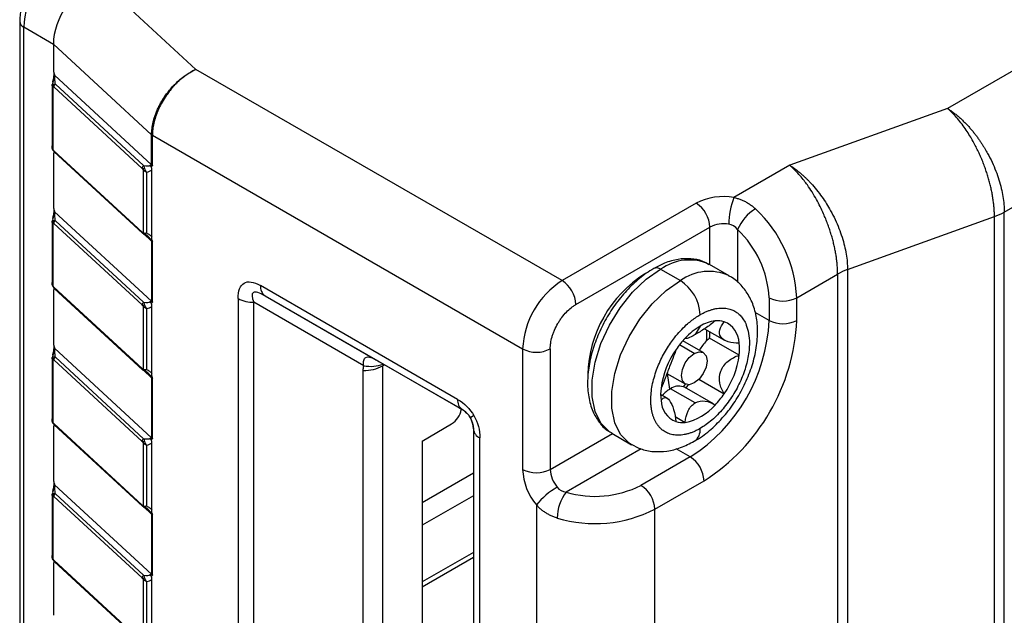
# Model space of a CAD drawing. Header units: millimetres. Extents: x 0 to 559, y 0 to 432.
# Tile 14 of 16: x 490 to 525, y 322 to 343. Entities that reach past the tile are written whole.
import ezdxf

# ---------------------------------------------------------------- set-up
doc = ezdxf.new("R2010")
doc.units = ezdxf.units.MM

msp = doc.modelspace()

# ---------------------------------------------------------------- linework, layer by layer
for p, q in [((532.816, 345.781), (523.3, 340.287)), ((496.349, 341.687), (492.816, 344.952)), ((490.031, 343.413), (490.031, 314.017)), ((490.178, 343.209), (491.24, 342.595)), ((490.178, 313.813), (490.178, 343.209)), ((491.24, 342.595), (494.762, 339.342)), ((491.24, 342.595), (491.24, 341.69)), ((525.341, 336.566), (534.938, 342.106)), ((491.284, 341.479), (494.762, 338.266)), ((509.482, 334.106), (496.349, 341.687)), ((491.19, 341.14), (491.19, 338.874)), ((491.221, 341.237), (491.24, 341.35)), ((494.476, 338.232), (491.313, 341.154)), ((491.221, 341.078), (491.221, 338.814)), ((491.256, 341.056), (494.419, 338.134)), ((523.3, 340.287), (517.645, 338.247)), ((494.762, 338.266), (494.762, 339.342)), ((494.79, 339.321), (508.068, 331.656)), ((494.79, 338.246), (494.79, 339.321)), ((491.256, 338.77), (494.419, 335.848)), ((491.273, 338.727), (494.436, 335.805)), ((491.24, 338.601), (491.24, 336.791)), ((494.454, 338.09), (494.454, 335.827)), ((494.579, 337.998), (494.579, 335.816)), ((494.774, 335.677), (494.774, 338.085)), ((517.645, 338.247), (515.642, 337.091)), ((514.29, 336.882), (509.482, 334.106)), ((491.284, 336.58), (494.762, 333.367)), ((525.341, 308.804), (525.341, 336.566)), ((491.19, 336.241), (491.19, 333.975)), ((491.221, 336.338), (491.24, 336.45)), ((491.221, 336.178), (491.221, 333.915)), ((494.419, 333.235), (491.256, 336.157)), ((494.476, 333.332), (491.313, 336.255)), ((519.718, 334.503), (524.986, 336.403)), ((524.986, 308.641), (524.986, 336.403)), ((509.977, 333.249), (514.785, 336.024)), ((514.785, 334.677), (514.785, 336.024)), ((515.775, 335.935), (515.775, 334.043)), ((494.762, 335.518), (494.466, 335.792)), ((494.762, 335.518), (494.762, 333.367)), ((494.79, 333.347), (494.79, 335.498)), ((513.017, 334.514), (513.724, 334.106)), ((515.474, 334.279), (514.767, 334.687)), ((519.718, 334.503), (519.718, 306.741)), ((517.896, 333.493), (519.364, 334.34)), ((519.364, 334.34), (519.364, 306.578)), ((491.24, 333.702), (491.24, 331.891)), ((491.256, 333.871), (494.419, 330.949)), ((491.273, 333.828), (494.436, 330.906)), ((505.734, 329.845), (498.663, 333.927)), ((497.863, 333.465), (497.863, 312.235)), ((502.371, 331.053), (498.429, 333.329)), ((498.429, 312.099), (498.429, 333.329)), ((498.829, 333.56), (505.9, 329.478)), ((498.829, 333.56), (502.771, 331.284)), ((516.906, 333.493), (516.906, 332.677)), ((517.896, 332.677), (517.896, 333.493)), ((494.454, 333.191), (494.454, 330.927)), ((494.579, 333.099), (494.579, 330.917)), ((494.774, 330.778), (494.774, 333.186)), ((516.906, 332.677), (516.406, 332.965)), ((514.432, 332.473), (514.255, 332.167)), ((514.594, 332.38), (515.307, 331.968)), ((514.544, 331.525), (513.811, 331.949)), ((513.892, 332.038), (513.908, 332.029)), ((515.833, 331.431), (514.772, 332.043)), ((491.284, 331.681), (494.762, 328.468)), ((508.068, 331.656), (508.068, 327.329)), ((509.057, 331.656), (509.057, 327.329)), ((514.219, 331.493), (513.688, 331.8)), ((491.19, 331.342), (491.19, 329.075)), ((491.221, 331.439), (491.24, 331.551)), ((491.221, 331.279), (491.221, 329.016)), ((494.419, 328.336), (491.256, 331.258)), ((494.476, 328.433), (491.313, 331.355)), ((502.911, 331.204), (505.739, 329.571)), ((494.762, 330.619), (494.466, 330.893)), ((502.35, 314.549), (502.35, 330.88)), ((503.118, 331.084), (503.057, 331.049)), ((503.057, 314.718), (503.057, 331.049)), ((494.762, 330.619), (494.762, 328.468)), ((494.79, 328.447), (494.79, 330.598)), ((513.243, 330.776), (513.894, 330.399)), ((513.255, 330.769), (513.334, 330.205)), ((514.391, 330.569), (515.296, 330.046)), ((514.255, 329.717), (513.371, 330.227)), ((514.908, 329.678), (513.871, 330.277)), ((513.245, 329.891), (513.017, 330.023)), ((505.9, 329.478), (505.9, 329.478)), ((506.32, 329.259), (506.193, 329.186)), ((513.54, 329.224), (513.894, 329.019)), ((491.24, 328.803), (491.24, 326.992)), ((491.256, 328.972), (494.419, 326.049)), ((491.273, 328.929), (494.436, 326.007)), ((504.461, 328.348), (505.522, 328.961)), ((506.3, 328.786), (506.3, 307.556)), ((506.534, 307.229), (506.534, 328.459)), ((509.057, 327.329), (511.285, 328.615)), ((511.267, 328.625), (511.975, 328.217)), ((494.454, 328.292), (494.454, 326.028)), ((494.579, 328.2), (494.579, 326.017)), ((494.774, 325.879), (494.774, 328.287)), ((504.461, 328.348), (504.461, 319.04)), ((512.316, 328.067), (509.63, 326.516)), ((514.078, 327.778), (513.571, 328.07)), ((514.078, 327.778), (512.31, 326.757)), ((504.461, 326.141), (506.3, 327.202)), ((491.221, 326.54), (491.24, 326.652)), ((491.284, 326.781), (494.762, 323.569)), ((512.805, 325.9), (514.573, 326.92)), ((491.19, 326.443), (491.19, 324.176)), ((491.221, 326.38), (491.221, 324.117)), ((494.419, 323.436), (491.256, 326.359)), ((494.476, 323.534), (491.313, 326.456)), ((506.3, 326.386), (504.461, 325.325)), ((494.762, 325.72), (494.466, 325.993)), ((508.563, 326.053), (508.563, 307.293)), ((494.762, 325.72), (494.762, 323.569)), ((494.79, 323.548), (494.79, 325.699)), ((512.805, 307.446), (512.805, 325.9)), ((506.3, 324.351), (504.461, 323.289)), ((504.461, 323.12), (506.3, 324.182)), ((491.24, 323.904), (491.24, 322.093)), ((491.256, 324.072), (494.419, 321.15)), ((491.273, 324.03), (494.436, 321.107)), ((494.454, 323.392), (494.454, 321.129)), ((494.579, 323.301), (494.579, 321.118)), ((494.774, 320.979), (494.774, 323.387))]:
    msp.add_line(p, q)
at = {"flags": 128}
for points in [[(511.267, 328.625), (511.178, 328.682), (510.874, 328.99), (510.664, 329.414), (510.556, 329.937), (510.556, 330.534), (510.664, 331.181), (510.874, 331.848), (511.178, 332.507), (511.563, 333.129), (512.011, 333.686), (512.503, 334.155), (513.017, 334.514)], [(511.977, 328.215), (511.885, 328.274), (511.581, 328.582), (511.371, 329.006), (511.263, 329.528), (511.263, 330.126), (511.371, 330.772), (511.581, 331.44), (511.885, 332.099), (512.27, 332.72), (512.718, 333.278), (513.21, 333.746), (513.724, 334.106)], [(514.219, 330.432), (514.043, 330.37), (513.894, 330.399), (513.795, 330.514), (513.76, 330.697), (513.795, 330.92), (513.894, 331.15), (514.043, 331.351), (514.219, 331.493)], [(514.219, 331.493), (514.395, 331.554), (514.544, 331.525), (514.644, 331.411), (514.679, 331.228), (514.644, 331.004), (514.544, 330.775), (514.395, 330.573), (514.219, 330.432)], [(513.913, 330.39), (513.877, 330.351), (513.826, 330.298)]]:
    msp.add_lwpolyline(points, dxfattribs=at)
for centre, radius, start, end in [((493.248, 343.069), 3.074, 122.6055, 177.3945), ((490.27, 343.43), 0.24, 184.0367, 247.2629), ((491.33, 341.105), 0.112, 150.5986, 194.1663), ((491.383, 341.048), 0.127, 123.551, 176.1714), ((494.868, 339.458), 0.158, 227.6818, 240.3777), ((491.238, 338.803), 0.0209, 146.7873, 200.9567), ((491.313, 338.768), 0.0567, 177.5842, 225.5613), ((494.868, 338.383), 0.158, 227.6818, 240.3777), ((494.546, 338.126), 0.127, 123.551, 176.1714), ((494.581, 338.013), 0.148, 122.1178, 148.7738), ((515.278, 334.973), 2.149, 80.2289, 117.3572), ((513.71, 335.976), 1.076, 2.6055, 57.3945), ((518.132, 336.124), 2.67, 158.7728, 179.8941), ((517.222, 335.33), 1.569, 120.7315, 157.3098), ((513.204, 333.254), 4.698, 2.92, 46.7949), ((524.246, 338.484), 2.208, 289.5989, 299.7299), ((491.33, 336.206), 0.112, 150.5986, 194.1663), ((491.383, 336.149), 0.127, 123.551, 176.1714), ((494.476, 335.845), 0.0567, 177.5842, 225.5613), ((494.473, 335.847), 0.0554, 228.6617, 273.0865), ((494.545, 335.848), 0.0925, 193.0853, 242.8151), ((515.279, 335.07), 1.075, 80.2289, 117.3572), ((513.309, 333.31), 3.602, 2.92, 46.7949), ((494.868, 335.635), 0.158, 227.6825, 240.3776), ((514.04, 333.105), 1.741, 65.3276, 125.9828), ((512.871, 334.31), 0.252, 54.3838, 114.2919), ((514.748, 332.696), 1.742, 65.4414, 125.9725), ((520.459, 332.423), 2.208, 109.5989, 119.7299), ((511.138, 331.517), 3.074, 122.6055, 177.3945), ((508.902, 333.2), 1.076, 2.6055, 57.3945), ((514.808, 330.626), 4.407, 122.316, 178.5745), ((512.896, 332.811), 1.537, 2.6055, 57.3945), ((491.238, 333.904), 0.0209, 146.7873, 200.9567), ((491.313, 333.869), 0.0567, 177.5842, 225.5613), ((499.064, 333.887), 0.402, 174.3796, 234.302), ((494.546, 333.226), 0.127, 123.551, 176.1714), ((494.868, 333.484), 0.158, 227.6818, 240.3777), ((498.406, 334.484), 1.154, 241.9598, 271.1441), ((517.401, 334.449), 1.076, 242.6097, 297.3903), ((494.581, 333.114), 0.148, 122.1178, 148.7738), ((510.766, 332.956), 6.147, 302.6055, 357.3945), ((515.143, 331.299), 1.373, 97.2956, 121.2186), ((510.681, 333.005), 7.223, 302.6055, 357.3945), ((515.062, 331.856), 0.81, 73.2036, 96.5773), ((514.986, 331.843), 0.847, 1.6195, 68.5818), ((517.401, 333.632), 1.076, 242.6097, 297.3903), ((515.673, 330.382), 2.432, 120.687, 136.9966), ((512.828, 332.203), 1.85, 351.9311, 4.031), ((512.731, 332.271), 2.054, 353.6388, 359.9548), ((516.235, 329.824), 3.223, 136.5636, 145.8472), ((515.829, 330.785), 1.645, 135.2394, 150.038), ((515.595, 331.009), 1.322, 128.4818, 134.9865), ((508.563, 332.612), 1.076, 242.6097, 297.3903), ((516.145, 329.837), 3.142, 145.1202, 172.4684), ((513.964, 331.649), 1.882, 353.3495, 6.6505), ((491.33, 331.307), 0.112, 150.5986, 194.1663), ((491.383, 331.249), 0.127, 123.551, 176.1714), ((512.718, 331.843), 3.142, 325.1202, 352.4684), ((494.476, 330.946), 0.0567, 177.5842, 225.5613), ((494.473, 330.947), 0.0554, 228.6617, 273.0865), ((494.545, 330.948), 0.0925, 193.0853, 242.8151), ((502.379, 332.322), 1.443, 268.8559, 298.0402), ((502.62, 332.309), 1.281, 258.7977, 290.6283), ((494.868, 330.735), 0.158, 227.6825, 240.3776), ((514.899, 330.031), 1.882, 173.3495, 186.6505), ((514.011, 329.156), 1.248, 120.8564, 138.2681), ((513.673, 329.786), 0.534, 73.3669, 124.415), ((513.703, 329.986), 0.336, 60.0143, 68.5482), ((511.69, 332.36), 3.06, 316.4597, 319.4147), ((506.135, 329.805), 0.402, 174.3796, 234.302), ((513.877, 329.837), 0.847, 181.6195, 248.5818), ((512.628, 331.856), 3.223, 316.5636, 325.8472), ((505.104, 329.613), 0.774, 302.642, 350.0461), ((513.56, 330.84), 1.851, 280.4127, 319.582), ((491.238, 329.004), 0.0209, 146.7873, 200.9567), ((491.313, 328.969), 0.0567, 177.5842, 225.5613), ((506.7, 328.826), 0.402, 185.6948, 245.6253), ((513.801, 329.824), 0.81, 253.2036, 276.5773), ((513.956, 328.738), 0.479, 304.0378, 7.2577), ((494.546, 328.327), 0.127, 123.551, 176.1714), ((494.868, 328.584), 0.158, 227.6818, 240.3777), ((494.581, 328.215), 0.148, 122.1178, 148.7738), ((513.498, 326.872), 1.076, 2.6055, 57.3945), ((510.214, 327.428), 2.149, 182.6393, 219.7721), ((508.563, 328.284), 1.076, 242.6097, 297.3903), ((510.131, 327.378), 1.074, 182.6393, 219.7721), ((510.644, 324.381), 2.67, 120.1044, 141.2295), ((510.67, 329.965), 3.602, 253.2073, 297.0762), ((511.731, 325.851), 1.076, 2.6055, 57.3945), ((491.33, 326.407), 0.112, 150.5986, 194.1663), ((491.383, 326.35), 0.127, 123.551, 176.1714), ((510.877, 325.565), 1.569, 142.6912, 179.2678), ((494.476, 326.047), 0.0567, 177.5842, 225.5613), ((494.473, 326.048), 0.0554, 228.6617, 273.0865), ((494.545, 326.049), 0.0925, 193.0853, 242.8151), ((494.868, 325.836), 0.158, 227.6825, 240.3776), ((510.666, 330.084), 4.699, 253.2073, 297.0762), ((491.238, 324.105), 0.0209, 146.7873, 200.9567), ((491.313, 324.07), 0.0567, 177.5842, 225.5613), ((494.546, 323.428), 0.127, 123.551, 176.1714), ((494.581, 323.316), 0.148, 122.1178, 148.7738), ((494.868, 323.685), 0.158, 227.6818, 240.3777)]:
    msp.add_arc(centre, radius, start, end)
msp.add_ellipse((492.816, 343.319), major_axis=(1.19, 1.616), ratio=0.638479, start_param=0.856453, end_param=2.427249)
for points, knots in [([(491.342, 345.683), (491.27, 345.638), (491.07, 345.511), (490.766, 345.225), (490.459, 344.819), (490.223, 344.362), (490.063, 343.881), (490.042, 343.569), (490.031, 343.413)], [0, 0, 0, 0, 0.099604, 0.279166, 0.45816, 0.637115, 0.817648, 1, 1, 1, 1]), ([(491.24, 341.69), (491.241, 341.674), (491.242, 341.641), (491.251, 341.587), (491.264, 341.533), (491.278, 341.497), (491.284, 341.479)], [0, 0, 0, 0, 0.251599, 0.503359, 0.753863, 1, 1, 1, 1]), ([(491.24, 341.69), (491.24, 341.662), (491.244, 341.632), (491.254, 341.57), (491.261, 341.539), (491.262, 341.481), (491.255, 341.457), (491.244, 341.406), (491.24, 341.379), (491.24, 341.35)], [0, 0, 0, 0, 0.25, 0.25, 0.5, 0.5, 0.75, 0.75, 1, 1, 1, 1]), ([(491.255, 341.475), (491.254, 341.459), (491.252, 341.426), (491.247, 341.39), (491.245, 341.371)], [0, 0, 0, 0, 0.487419, 1, 1, 1, 1]), ([(491.313, 341.154), (491.304, 341.215), (491.297, 341.28), (491.287, 341.396), (491.284, 341.446), (491.284, 341.479)], [0, 0, 0, 0, 0.5, 0.5, 1, 1, 1, 1]), ([(494.762, 339.342), (494.763, 339.379), (494.764, 339.454), (494.775, 339.571), (494.794, 339.691), (494.821, 339.814), (494.855, 339.939), (494.897, 340.066), (494.947, 340.195), (495.006, 340.324), (495.071, 340.452), (495.145, 340.58), (495.228, 340.71), (495.325, 340.845), (495.44, 340.988), (495.577, 341.139), (495.737, 341.291), (495.921, 341.439), (496.128, 341.579), (496.274, 341.65), (496.349, 341.687)], [0, 0, 0, 0, 0.0430849, 0.086624, 0.1306195, 0.1750736, 0.2199882, 0.2653655, 0.3112074, 0.3575158, 0.4042925, 0.4515392, 0.4992578, 0.5511532, 0.6095953, 0.6745845, 0.7461206, 0.8242027, 0.9088297, 1, 1, 1, 1]), ([(496.349, 341.687), (496.311, 341.669), (496.237, 341.632), (496.129, 341.568), (496.025, 341.5), (495.926, 341.428), (495.834, 341.353), (495.746, 341.277), (495.665, 341.2), (495.589, 341.123), (495.519, 341.046), (495.454, 340.971), (495.395, 340.898), (495.341, 340.826), (495.292, 340.758), (495.21, 340.637), (495.104, 340.459), (494.988, 340.221), (494.899, 339.984), (494.836, 339.753), (494.797, 339.53), (494.792, 339.391), (494.79, 339.321)], [0, 0, 0, 0, 0.04643, 0.091222, 0.134377, 0.175893, 0.215771, 0.254011, 0.290613, 0.325578, 0.358905, 0.390594, 0.420645, 0.449059, 0.475836, 0.500976, 0.588049, 0.673545, 0.757477, 0.839855, 0.920691, 1, 1, 1, 1]), ([(491.245, 341.371), (491.244, 341.364), (491.239, 341.328), (491.221, 341.228), (491.201, 341.15), (491.186, 341.095)], [0, 0, 0, 0, 0.06945, 0.348568, 1, 1, 1, 1]), ([(491.221, 341.078), (491.215, 341.081), (491.201, 341.089), (491.187, 341.105), (491.192, 341.117), (491.195, 341.124)], [0, 0, 0, 0, 0.229818, 0.563268, 1, 1, 1, 1]), ([(491.232, 341.16), (491.239, 341.161), (491.253, 341.164), (491.281, 341.162), (491.302, 341.157), (491.313, 341.154)], [0, 0, 0, 0, 0.297402, 0.631203, 1, 1, 1, 1]), ([(524.986, 336.403), (524.986, 336.451), (524.985, 336.546), (524.976, 336.694), (524.962, 336.848), (524.942, 337.006), (524.916, 337.169), (524.884, 337.335), (524.846, 337.505), (524.802, 337.678), (524.752, 337.852), (524.696, 338.028), (524.634, 338.204), (524.566, 338.381), (524.494, 338.555), (524.414, 338.732), (524.324, 338.915), (524.221, 339.109), (524.103, 339.31), (523.971, 339.517), (523.824, 339.724), (523.661, 339.926), (523.485, 340.121), (523.363, 340.23), (523.3, 340.287)], [0, 0, 0, 0, 0.036506, 0.073337, 0.110492, 0.147972, 0.185777, 0.223907, 0.262362, 0.301143, 0.34025, 0.379682, 0.41944, 0.459524, 0.499934, 0.539723, 0.583456, 0.631133, 0.682754, 0.738319, 0.797826, 0.861276, 0.928667, 1, 1, 1, 1]), ([(523.3, 340.287), (523.341, 340.261), (523.421, 340.209), (523.54, 340.122), (523.654, 340.03), (523.764, 339.935), (523.869, 339.837), (523.969, 339.736), (524.064, 339.634), (524.154, 339.532), (524.239, 339.429), (524.318, 339.327), (524.393, 339.226), (524.463, 339.127), (524.527, 339.031), (524.588, 338.936), (524.643, 338.845), (524.695, 338.757), (524.785, 338.597), (524.905, 338.359), (525.041, 338.042), (525.151, 337.727), (525.237, 337.419), (525.297, 337.12), (525.334, 336.834), (525.338, 336.655), (525.341, 336.566)], [0, 0, 0, 0, 0.0382697, 0.0754338, 0.1114924, 0.1464455, 0.1802929, 0.2130348, 0.244671, 0.2752016, 0.3046266, 0.3329458, 0.3601595, 0.3862674, 0.4112696, 0.4351662, 0.4579571, 0.4796423, 0.5002218, 0.5749802, 0.6486165, 0.7211316, 0.7925265, 0.8628022, 0.9319596, 1, 1, 1, 1]), ([(491.219, 338.795), (491.226, 338.783), (491.242, 338.758), (491.262, 338.738), (491.272, 338.728)], [0, 0, 0, 0, 0.46366, 1, 1, 1, 1]), ([(491.221, 338.814), (491.226, 338.806), (491.237, 338.788), (491.249, 338.777), (491.256, 338.77)], [0, 0, 0, 0, 0.467906, 1, 1, 1, 1]), ([(491.313, 338.714), (491.296, 338.724), (491.266, 338.743), (491.243, 338.773), (491.232, 338.787)], [0, 0, 0, 0, 0.5404163, 1, 1, 1, 1]), ([(491.26, 338.741), (491.26, 338.734), (491.257, 338.707), (491.243, 338.666), (491.241, 338.623), (491.24, 338.601)], [0, 0, 0, 0, 0.141786, 0.569421, 1, 1, 1, 1]), ([(491.284, 338.731), (491.28, 338.728), (491.271, 338.721), (491.26, 338.704), (491.25, 338.68), (491.242, 338.647), (491.241, 338.617), (491.24, 338.601)], [0, 0, 0, 0, 0.164036, 0.329516, 0.499497, 0.746728, 1, 1, 1, 1]), ([(494.476, 338.232), (494.48, 338.217), (494.488, 338.189), (494.498, 338.155), (494.502, 338.139)], [0, 0, 0, 0, 0.5402597, 1, 1, 1, 1]), ([(494.713, 338.253), (494.717, 338.242), (494.726, 338.219), (494.741, 338.197), (494.747, 338.186)], [0, 0, 0, 0, 0.508406, 1, 1, 1, 1]), ([(494.774, 338.085), (494.774, 338.099), (494.773, 338.115), (494.769, 338.131), (494.767, 338.141), (494.765, 338.151), (494.761, 338.161), (494.758, 338.169), (494.754, 338.176), (494.75, 338.182), (494.749, 338.184), (494.748, 338.185), (494.748, 338.186)], [0, 0, 0, 0, 0.00005302, 0.00005302, 0.00005302, 0.000086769, 0.000086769, 0.000086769, 0.0001103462, 0.0001103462, 0.0001103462, 0.0001148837, 0.0001148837, 0.0001148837, 0.0001148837]), ([(519.364, 334.34), (519.363, 334.388), (519.362, 334.483), (519.353, 334.631), (519.339, 334.785), (519.319, 334.944), (519.292, 335.107), (519.26, 335.274), (519.221, 335.444), (519.176, 335.617), (519.125, 335.792), (519.068, 335.969), (519.005, 336.146), (518.935, 336.324), (518.81, 336.621), (518.6, 337.045), (518.355, 337.435), (518.155, 337.707), (518.011, 337.884), (517.838, 338.074), (517.712, 338.187), (517.645, 338.247)], [0, 0, 0, 0, 0.03621, 0.072746, 0.109613, 0.146816, 0.184358, 0.222244, 0.260478, 0.299064, 0.338006, 0.377308, 0.416974, 0.457006, 0.497409, 0.620755, 0.758036, 0.803504, 0.858988, 0.924488, 1, 1, 1, 1]), ([(517.645, 338.247), (517.687, 338.22), (517.768, 338.168), (517.885, 338.081), (517.994, 337.995), (518.094, 337.909), (518.185, 337.826), (518.267, 337.746), (518.341, 337.671), (518.525, 337.474), (518.797, 337.135), (519.079, 336.685), (519.275, 336.301), (519.413, 335.983), (519.525, 335.666), (519.612, 335.356), (519.673, 335.057), (519.711, 334.771), (519.716, 334.592), (519.718, 334.503)], [0, 0, 0, 0, 0.039023, 0.075543, 0.109557, 0.141068, 0.170074, 0.196575, 0.220572, 0.242064, 0.379344, 0.502722, 0.577436, 0.650884, 0.72309, 0.794079, 0.863875, 0.932506, 1, 1, 1, 1]), ([(515.642, 337.091), (515.683, 337.081), (515.765, 337.061), (515.884, 337.02), (515.999, 336.97), (516.111, 336.912), (516.219, 336.844), (516.323, 336.767), (516.388, 336.708), (516.421, 336.679)], [0, 0, 0, 0, 0.138892, 0.278224, 0.41854, 0.560371, 0.704233, 0.85062, 1, 1, 1, 1]), ([(491.24, 336.791), (491.241, 336.774), (491.242, 336.742), (491.251, 336.688), (491.264, 336.633), (491.278, 336.598), (491.284, 336.58)], [0, 0, 0, 0, 0.251599, 0.503359, 0.753863, 1, 1, 1, 1]), ([(491.24, 336.791), (491.24, 336.762), (491.244, 336.732), (491.254, 336.671), (491.261, 336.64), (491.262, 336.582), (491.255, 336.557), (491.244, 336.506), (491.24, 336.48), (491.24, 336.45)], [0, 0, 0, 0, 0.25, 0.25, 0.5, 0.5, 0.75, 0.75, 1, 1, 1, 1]), ([(491.255, 336.576), (491.254, 336.56), (491.252, 336.526), (491.247, 336.49), (491.245, 336.472)], [0, 0, 0, 0, 0.487419, 1, 1, 1, 1]), ([(491.313, 336.255), (491.304, 336.316), (491.297, 336.381), (491.287, 336.496), (491.284, 336.546), (491.284, 336.58)], [0, 0, 0, 0, 0.5, 0.5, 1, 1, 1, 1]), ([(491.245, 336.472), (491.244, 336.465), (491.239, 336.429), (491.221, 336.328), (491.201, 336.25), (491.186, 336.196)], [0, 0, 0, 0, 0.06945, 0.348568, 1, 1, 1, 1]), ([(491.221, 336.178), (491.215, 336.182), (491.201, 336.19), (491.187, 336.206), (491.192, 336.218), (491.195, 336.225)], [0, 0, 0, 0, 0.229818, 0.563268, 1, 1, 1, 1]), ([(491.256, 336.157), (491.249, 336.163), (491.237, 336.174), (491.226, 336.177), (491.221, 336.178)], [0, 0, 0, 0, 0.532094, 1, 1, 1, 1]), ([(491.232, 336.261), (491.239, 336.262), (491.253, 336.265), (491.281, 336.263), (491.302, 336.258), (491.313, 336.255)], [0, 0, 0, 0, 0.297402, 0.631203, 1, 1, 1, 1]), ([(494.454, 335.827), (494.459, 335.825), (494.467, 335.821), (494.486, 335.815), (494.521, 335.81), (494.556, 335.814), (494.579, 335.816)], [0, 0, 0, 0, 0.139635, 0.286829, 0.545617, 1, 1, 1, 1]), ([(494.579, 335.816), (494.599, 335.806), (494.637, 335.787), (494.689, 335.753), (494.735, 335.717), (494.761, 335.69), (494.774, 335.677)], [0, 0, 0, 0, 0.267166, 0.520624, 0.763662, 1, 1, 1, 1]), ([(494.502, 335.765), (494.499, 335.766), (494.493, 335.766), (494.484, 335.774), (494.479, 335.785), (494.476, 335.791)], [0, 0, 0, 0, 0.2973108, 0.6311081, 1, 1, 1, 1]), ([(494.713, 335.602), (494.717, 335.602), (494.726, 335.601), (494.74, 335.605), (494.747, 335.607)], [0, 0, 0, 0, 0.487065, 1, 1, 1, 1]), ([(494.748, 335.606), (494.752, 335.608), (494.756, 335.61), (494.759, 335.614), (494.763, 335.62), (494.767, 335.627), (494.769, 335.635), (494.773, 335.647), (494.774, 335.662), (494.774, 335.677)], [0, 0, 0, 0, 0.0000236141, 0.0000236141, 0.0000236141, 0.000059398, 0.000059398, 0.000059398, 0.000115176, 0.000115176, 0.000115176, 0.000115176]), ([(514.75, 334.678), (514.679, 334.721), (514.481, 334.841), (514.098, 334.906), (513.635, 334.884), (513.186, 334.759), (512.898, 334.607), (512.767, 334.539)], [0, 0, 0, 0, 0.127283, 0.349615, 0.573722, 0.80704, 1, 1, 1, 1]), ([(512.767, 334.539), (512.678, 334.484), (512.421, 334.326), (512.014, 333.986), (511.571, 333.506), (511.18, 332.958), (510.855, 332.364), (510.607, 331.744), (510.446, 331.119), (510.38, 330.507), (510.417, 329.93), (510.559, 329.427), (510.796, 329.024), (511.039, 328.755), (511.225, 328.664), (511.284, 328.634)], [0, 0, 0, 0, 0.045927, 0.131333, 0.216473, 0.301339, 0.386113, 0.471056, 0.556406, 0.642483, 0.729496, 0.816932, 0.892698, 0.965814, 1, 1, 1, 1]), ([(497.863, 333.465), (497.863, 333.745), (497.938, 333.937), (498.217, 334.098), (498.421, 334.067), (498.663, 333.927)], [0, 0, 0, 0, 0.5, 0.5, 1, 1, 1, 1]), ([(514.224, 328.341), (514.322, 328.401), (514.594, 328.569), (515.01, 328.925), (515.451, 329.42), (515.83, 329.98), (516.136, 330.585), (516.359, 331.217), (516.486, 331.859), (516.505, 332.47), (516.416, 333.024), (516.234, 333.503), (515.958, 333.898), (515.694, 334.161), (515.51, 334.247), (515.465, 334.268)], [0, 0, 0, 0, 0.049849, 0.138092, 0.226092, 0.313797, 0.401549, 0.48992, 0.579565, 0.671198, 0.753574, 0.831386, 0.905326, 0.977246, 1, 1, 1, 1]), ([(491.219, 333.896), (491.226, 333.884), (491.242, 333.858), (491.262, 333.839), (491.272, 333.829)], [0, 0, 0, 0, 0.46366, 1, 1, 1, 1]), ([(491.221, 333.915), (491.226, 333.907), (491.237, 333.889), (491.249, 333.877), (491.256, 333.871)], [0, 0, 0, 0, 0.467906, 1, 1, 1, 1]), ([(491.313, 333.814), (491.296, 333.825), (491.266, 333.844), (491.243, 333.874), (491.232, 333.888)], [0, 0, 0, 0, 0.5404163, 1, 1, 1, 1]), ([(491.26, 333.842), (491.26, 333.835), (491.257, 333.807), (491.243, 333.766), (491.241, 333.724), (491.24, 333.702)], [0, 0, 0, 0, 0.141786, 0.569421, 1, 1, 1, 1]), ([(491.284, 333.832), (491.28, 333.828), (491.271, 333.821), (491.26, 333.805), (491.25, 333.781), (491.242, 333.748), (491.241, 333.717), (491.24, 333.702)], [0, 0, 0, 0, 0.164036, 0.329516, 0.499497, 0.746728, 1, 1, 1, 1]), ([(498.829, 333.56), (498.627, 333.677), (498.482, 333.718), (498.342, 333.637), (498.348, 333.516), (498.429, 333.329)], [0, 0, 0, 0, 0.5, 0.5, 1, 1, 1, 1]), ([(494.476, 333.332), (494.48, 333.318), (494.488, 333.29), (494.498, 333.255), (494.502, 333.239)], [0, 0, 0, 0, 0.54026, 1, 1, 1, 1]), ([(494.713, 333.354), (494.717, 333.342), (494.726, 333.319), (494.741, 333.298), (494.747, 333.287)], [0, 0, 0, 0, 0.508406, 1, 1, 1, 1]), ([(494.454, 333.191), (494.449, 333.199), (494.438, 333.217), (494.426, 333.229), (494.419, 333.235)], [0, 0, 0, 0, 0.467906, 1, 1, 1, 1]), ([(494.774, 333.186), (494.774, 333.2), (494.773, 333.216), (494.769, 333.231), (494.767, 333.241), (494.765, 333.252), (494.761, 333.262), (494.758, 333.269), (494.754, 333.277), (494.75, 333.283), (494.749, 333.284), (494.748, 333.286), (494.748, 333.287)], [0, 0, 0, 0, 0.00005302, 0.00005302, 0.00005302, 0.000086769, 0.000086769, 0.000086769, 0.0001103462, 0.0001103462, 0.0001103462, 0.0001148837, 0.0001148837, 0.0001148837, 0.0001148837]), ([(509.057, 331.656), (509.058, 331.679), (509.059, 331.724), (509.064, 331.794), (509.079, 331.912), (509.11, 332.051), (509.16, 332.206), (509.223, 332.367), (509.303, 332.526), (509.396, 332.677), (509.496, 332.82), (509.632, 332.979), (509.776, 333.111), (509.879, 333.188), (509.937, 333.225), (509.966, 333.242), (509.977, 333.249)], [0, 0, 0, 0, 0.040048, 0.080098, 0.12015, 0.240011, 0.305495, 0.370225, 0.500005, 0.565489, 0.63022, 0.76, 0.879993, 0.939736, 0.977798, 1, 1, 1, 1]), ([(514.432, 332.881), (514.469, 332.902), (514.545, 332.944), (514.659, 332.997), (514.771, 333.041), (514.882, 333.075), (514.991, 333.101), (515.098, 333.117), (515.202, 333.123), (515.302, 333.121), (515.4, 333.108), (515.515, 333.082), (515.643, 333.032), (515.777, 332.948), (515.895, 332.839), (516.001, 332.695), (516.147, 332.408), (516.212, 332.028), (516.191, 331.609), (516.152, 331.343), (516.089, 331.071), (516.001, 330.795), (515.89, 330.519), (515.758, 330.249), (515.607, 329.986), (515.438, 329.737), (515.255, 329.503), (515.06, 329.289), (514.856, 329.098), (514.645, 328.93), (514.503, 328.842), (514.432, 328.798)], [0, 0, 0, 0, 0.0205, 0.041, 0.061501, 0.082001, 0.102501, 0.123001, 0.143501, 0.164002, 0.184502, 0.205002, 0.239807, 0.274616, 0.309464, 0.344306, 0.386315, 0.499777, 0.538254, 0.576732, 0.615211, 0.65369, 0.692169, 0.730649, 0.769129, 0.807608, 0.846088, 0.884567, 0.923045, 0.961523, 1, 1, 1, 1]), ([(514.432, 328.798), (514.393, 328.777), (514.316, 328.734), (514.201, 328.681), (514.086, 328.637), (513.974, 328.602), (513.863, 328.577), (513.755, 328.562), (513.649, 328.556), (513.547, 328.56), (513.449, 328.574), (513.355, 328.597), (513.265, 328.631), (513.181, 328.673), (513.101, 328.725), (513.028, 328.786), (512.961, 328.856), (512.899, 328.934), (512.845, 329.02), (512.797, 329.115), (512.756, 329.216), (512.723, 329.325), (512.696, 329.44), (512.678, 329.561), (512.666, 329.687), (512.659, 329.938), (512.699, 330.34), (512.851, 330.881), (513.042, 331.315), (513.22, 331.634), (513.364, 331.855), (513.593, 332.166), (513.841, 332.435), (514.099, 332.655), (514.264, 332.779), (514.376, 332.847), (514.432, 332.881)], [0, 0, 0, 0, 0.020849, 0.041697, 0.062546, 0.083394, 0.104243, 0.125091, 0.14594, 0.166788, 0.187637, 0.208485, 0.229334, 0.250182, 0.271031, 0.29188, 0.312728, 0.333577, 0.354425, 0.375274, 0.396122, 0.416971, 0.437819, 0.458668, 0.479516, 0.500365, 0.57822, 0.656075, 0.725581, 0.760426, 0.795265, 0.8267, 0.909616, 0.939744, 0.969872, 1, 1, 1, 1]), ([(514.969, 332.661), (514.86, 332.566), (514.738, 332.475), (514.489, 332.306), (514.363, 332.229), (514.255, 332.167)], [0, 0, 0, 0, 0.5, 0.5, 1, 1, 1, 1]), ([(515.833, 331.867), (515.692, 331.859), (515.556, 331.874), (515.323, 331.948), (515.227, 332.008), (515.12, 332.159), (515.11, 332.25), (515.16, 332.436), (515.217, 332.534), (515.296, 332.631)], [0, 0, 0, 0, 0.25, 0.25, 0.5, 0.5, 0.75, 0.75, 1, 1, 1, 1]), ([(514.255, 332.167), (514.147, 332.104), (514.064, 332.061), (513.946, 332.018), (513.911, 332.018), (513.894, 332.04)], [0, 0, 0, 0, 0.5, 0.5, 1, 1, 1, 1]), ([(491.245, 331.573), (491.244, 331.566), (491.239, 331.529), (491.221, 331.429), (491.201, 331.351), (491.186, 331.297)], [0, 0, 0, 0, 0.06945, 0.348568, 1, 1, 1, 1]), ([(491.24, 331.891), (491.24, 331.863), (491.244, 331.833), (491.254, 331.772), (491.261, 331.74), (491.262, 331.683), (491.255, 331.658), (491.244, 331.607), (491.24, 331.58), (491.24, 331.551)], [0, 0, 0, 0, 0.25, 0.25, 0.5, 0.5, 0.75, 0.75, 1, 1, 1, 1]), ([(491.24, 331.891), (491.241, 331.875), (491.242, 331.843), (491.251, 331.789), (491.264, 331.734), (491.278, 331.698), (491.284, 331.681)], [0, 0, 0, 0, 0.251599, 0.503359, 0.753863, 1, 1, 1, 1]), ([(491.255, 331.677), (491.254, 331.66), (491.252, 331.627), (491.247, 331.591), (491.245, 331.573)], [0, 0, 0, 0, 0.4874192, 1, 1, 1, 1]), ([(491.313, 331.355), (491.304, 331.417), (491.297, 331.482), (491.287, 331.597), (491.284, 331.647), (491.284, 331.681)], [0, 0, 0, 0, 0.5, 0.5, 1, 1, 1, 1]), ([(513.567, 331.634), (513.554, 331.573), (513.524, 331.492), (513.442, 331.288), (513.39, 331.163), (513.284, 330.889), (513.23, 330.741), (513.129, 330.473), (513.079, 330.351), (513.03, 330.249)], [0, 0, 0, 0, 0.25, 0.25, 0.5, 0.5, 0.75, 0.75, 1, 1, 1, 1]), ([(491.221, 331.279), (491.215, 331.282), (491.201, 331.291), (491.187, 331.307), (491.192, 331.319), (491.195, 331.326)], [0, 0, 0, 0, 0.2298182, 0.5632681, 1, 1, 1, 1]), ([(491.256, 331.258), (491.249, 331.264), (491.237, 331.274), (491.226, 331.278), (491.221, 331.279)], [0, 0, 0, 0, 0.532094, 1, 1, 1, 1]), ([(491.232, 331.362), (491.239, 331.363), (491.253, 331.366), (491.281, 331.364), (491.302, 331.358), (491.313, 331.355)], [0, 0, 0, 0, 0.297402, 0.631203, 1, 1, 1, 1]), ([(502.371, 331.053), (502.356, 331.129), (502.356, 331.192), (502.381, 331.293), (502.406, 331.33), (502.513, 331.392), (502.628, 331.367), (502.771, 331.284)], [0, 0, 0, 0, 0.25, 0.25, 0.5, 0.5, 1, 1, 1, 1]), ([(502.771, 331.284), (502.793, 331.271), (502.837, 331.246), (502.886, 331.218), (502.911, 331.204)], [0, 0, 0, 0, 0.501247, 1, 1, 1, 1]), ([(515.296, 330.046), (515.217, 330.16), (515.16, 330.29), (515.11, 330.571), (515.12, 330.721), (515.225, 330.995), (515.322, 331.119), (515.555, 331.31), (515.691, 331.382), (515.833, 331.431)], [0, 0, 0, 0, 0.25, 0.25, 0.5, 0.5, 0.75, 0.75, 1, 1, 1, 1]), ([(494.454, 330.927), (494.459, 330.926), (494.467, 330.922), (494.486, 330.916), (494.521, 330.911), (494.556, 330.915), (494.579, 330.917)], [0, 0, 0, 0, 0.139635, 0.286829, 0.545617, 1, 1, 1, 1]), ([(494.502, 330.866), (494.499, 330.866), (494.493, 330.867), (494.484, 330.875), (494.479, 330.886), (494.476, 330.892)], [0, 0, 0, 0, 0.297311, 0.631108, 1, 1, 1, 1]), ([(494.579, 330.917), (494.599, 330.907), (494.637, 330.888), (494.689, 330.854), (494.735, 330.818), (494.761, 330.791), (494.774, 330.778)], [0, 0, 0, 0, 0.267166, 0.520624, 0.763662, 1, 1, 1, 1]), ([(502.35, 330.88), (502.351, 330.909), (502.353, 330.967), (502.365, 331.024), (502.371, 331.053)], [0, 0, 0, 0, 0.498753, 1, 1, 1, 1]), ([(494.713, 330.703), (494.717, 330.703), (494.726, 330.702), (494.74, 330.706), (494.747, 330.707)], [0, 0, 0, 0, 0.4870647, 1, 1, 1, 1]), ([(494.748, 330.707), (494.752, 330.708), (494.756, 330.711), (494.759, 330.715), (494.763, 330.72), (494.767, 330.728), (494.769, 330.736), (494.773, 330.748), (494.774, 330.763), (494.774, 330.778)], [0, 0, 0, 0, 0.0000236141, 0.0000236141, 0.0000236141, 0.000059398, 0.000059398, 0.000059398, 0.000115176, 0.000115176, 0.000115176, 0.000115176]), ([(513.03, 329.813), (513.079, 329.874), (513.128, 329.909), (513.229, 329.911), (513.282, 329.875), (513.389, 329.725), (513.442, 329.609), (513.524, 329.347), (513.554, 329.199), (513.567, 329.048)], [0, 0, 0, 0, 0.25, 0.25, 0.5, 0.5, 0.75, 0.75, 1, 1, 1, 1]), ([(514.255, 329.717), (514.363, 329.779), (514.489, 329.798), (514.738, 329.765), (514.86, 329.715), (514.969, 329.639)], [0, 0, 0, 0, 0.5, 0.5, 1, 1, 1, 1]), ([(505.739, 329.571), (505.765, 329.556), (505.816, 329.526), (505.872, 329.494), (505.9, 329.478)], [0, 0, 0, 0, 0.498753, 1, 1, 1, 1]), ([(505.9, 329.478), (505.957, 329.445), (506.013, 329.403), (506.112, 329.305), (506.157, 329.247), (506.264, 329.061), (506.3, 328.915), (506.3, 328.785)], [0, 0, 0, 0, 0.25, 0.25, 0.5, 0.5, 1, 1, 1, 1]), ([(513.894, 329.019), (513.911, 329.167), (513.946, 329.308), (514.063, 329.553), (514.147, 329.655), (514.255, 329.717)], [0, 0, 0, 0, 0.5, 0.5, 1, 1, 1, 1]), ([(491.219, 328.997), (491.226, 328.985), (491.242, 328.959), (491.262, 328.94), (491.272, 328.929)], [0, 0, 0, 0, 0.46366, 1, 1, 1, 1]), ([(491.221, 329.016), (491.226, 329.008), (491.237, 328.99), (491.249, 328.978), (491.256, 328.972)], [0, 0, 0, 0, 0.467906, 1, 1, 1, 1]), ([(491.313, 328.915), (491.296, 328.926), (491.266, 328.945), (491.243, 328.975), (491.232, 328.988)], [0, 0, 0, 0, 0.540416, 1, 1, 1, 1]), ([(491.26, 328.942), (491.26, 328.936), (491.257, 328.908), (491.243, 328.867), (491.241, 328.824), (491.24, 328.803)], [0, 0, 0, 0, 0.141786, 0.569421, 1, 1, 1, 1]), ([(491.284, 328.932), (491.28, 328.929), (491.271, 328.922), (491.26, 328.906), (491.25, 328.882), (491.242, 328.849), (491.241, 328.818), (491.24, 328.803)], [0, 0, 0, 0, 0.1640356, 0.3295158, 0.4994969, 0.7467277, 1, 1, 1, 1]), ([(494.476, 328.433), (494.48, 328.418), (494.488, 328.391), (494.498, 328.356), (494.502, 328.34)], [0, 0, 0, 0, 0.5402597, 1, 1, 1, 1]), ([(494.713, 328.455), (494.717, 328.443), (494.726, 328.42), (494.741, 328.398), (494.747, 328.388)], [0, 0, 0, 0, 0.508406, 1, 1, 1, 1]), ([(494.774, 328.287), (494.774, 328.301), (494.773, 328.316), (494.769, 328.332), (494.767, 328.342), (494.765, 328.353), (494.761, 328.363), (494.758, 328.37), (494.754, 328.377), (494.75, 328.384), (494.749, 328.385), (494.748, 328.387), (494.748, 328.388)], [0, 0, 0, 0, 0.00005302, 0.00005302, 0.00005302, 0.000086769, 0.000086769, 0.000086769, 0.0001103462, 0.0001103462, 0.0001103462, 0.0001148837, 0.0001148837, 0.0001148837, 0.0001148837]), ([(494.454, 328.292), (494.449, 328.3), (494.438, 328.317), (494.426, 328.329), (494.419, 328.336)], [0, 0, 0, 0, 0.467906, 1, 1, 1, 1]), ([(511.984, 328.228), (512.085, 328.171), (512.326, 328.034), (512.762, 327.956), (513.25, 327.972), (513.745, 328.094), (514.063, 328.257), (514.224, 328.341)], [0, 0, 0, 0, 0.149613, 0.355968, 0.562442, 0.777166, 1, 1, 1, 1]), ([(491.24, 326.992), (491.24, 326.964), (491.244, 326.934), (491.254, 326.873), (491.261, 326.841), (491.262, 326.784), (491.255, 326.759), (491.244, 326.708), (491.24, 326.681), (491.24, 326.652)], [0, 0, 0, 0, 0.25, 0.25, 0.5, 0.5, 0.75, 0.75, 1, 1, 1, 1]), ([(491.24, 326.992), (491.241, 326.976), (491.242, 326.943), (491.251, 326.89), (491.264, 326.835), (491.278, 326.799), (491.284, 326.781)], [0, 0, 0, 0, 0.251599, 0.503359, 0.753863, 1, 1, 1, 1]), ([(491.245, 326.673), (491.244, 326.666), (491.239, 326.63), (491.221, 326.53), (491.201, 326.452), (491.186, 326.397)], [0, 0, 0, 0, 0.06945, 0.348568, 1, 1, 1, 1]), ([(491.255, 326.777), (491.254, 326.761), (491.252, 326.728), (491.247, 326.692), (491.245, 326.673)], [0, 0, 0, 0, 0.487419, 1, 1, 1, 1]), ([(491.313, 326.456), (491.304, 326.517), (491.297, 326.582), (491.287, 326.698), (491.284, 326.748), (491.284, 326.781)], [0, 0, 0, 0, 0.5, 0.5, 1, 1, 1, 1]), ([(491.221, 326.38), (491.215, 326.383), (491.201, 326.391), (491.187, 326.408), (491.192, 326.42), (491.195, 326.427)], [0, 0, 0, 0, 0.229818, 0.563268, 1, 1, 1, 1]), ([(491.256, 326.359), (491.249, 326.364), (491.237, 326.375), (491.226, 326.378), (491.221, 326.38)], [0, 0, 0, 0, 0.532094, 1, 1, 1, 1]), ([(491.232, 326.463), (491.239, 326.464), (491.253, 326.466), (491.281, 326.465), (491.302, 326.459), (491.313, 326.456)], [0, 0, 0, 0, 0.297402, 0.631203, 1, 1, 1, 1]), ([(494.454, 326.028), (494.461, 326.025), (494.479, 326.018), (494.519, 326.012), (494.557, 326.015), (494.579, 326.017)], [0, 0, 0, 0, 0.229818, 0.563268, 1, 1, 1, 1]), ([(494.502, 325.967), (494.499, 325.967), (494.493, 325.967), (494.484, 325.976), (494.479, 325.987), (494.476, 325.993)], [0, 0, 0, 0, 0.297311, 0.631108, 1, 1, 1, 1]), ([(494.579, 326.017), (494.599, 326.008), (494.637, 325.988), (494.689, 325.955), (494.735, 325.919), (494.761, 325.892), (494.774, 325.879)], [0, 0, 0, 0, 0.267166, 0.520624, 0.763662, 1, 1, 1, 1]), ([(509.309, 325.585), (509.267, 325.599), (509.184, 325.625), (509.065, 325.677), (508.952, 325.737), (508.845, 325.804), (508.745, 325.879), (508.65, 325.962), (508.592, 326.023), (508.563, 326.053)], [0, 0, 0, 0, 0.14938, 0.295767, 0.439629, 0.58146, 0.721776, 0.861108, 1, 1, 1, 1]), ([(494.713, 325.804), (494.717, 325.803), (494.726, 325.803), (494.74, 325.806), (494.747, 325.808)], [0, 0, 0, 0, 0.487065, 1, 1, 1, 1]), ([(494.748, 325.808), (494.752, 325.809), (494.756, 325.812), (494.759, 325.816), (494.763, 325.821), (494.767, 325.828), (494.769, 325.836), (494.773, 325.849), (494.774, 325.864), (494.774, 325.879)], [0, 0, 0, 0, 0.0000236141, 0.0000236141, 0.0000236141, 0.000059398, 0.000059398, 0.000059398, 0.000115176, 0.000115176, 0.000115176, 0.000115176]), ([(491.219, 324.098), (491.226, 324.086), (491.242, 324.06), (491.262, 324.041), (491.272, 324.03)], [0, 0, 0, 0, 0.4636603, 1, 1, 1, 1]), ([(491.221, 324.117), (491.226, 324.108), (491.237, 324.091), (491.249, 324.079), (491.256, 324.072)], [0, 0, 0, 0, 0.467906, 1, 1, 1, 1]), ([(491.313, 324.016), (491.296, 324.026), (491.266, 324.046), (491.243, 324.075), (491.232, 324.089)], [0, 0, 0, 0, 0.540416, 1, 1, 1, 1]), ([(491.26, 324.043), (491.26, 324.036), (491.257, 324.009), (491.243, 323.968), (491.241, 323.925), (491.24, 323.904)], [0, 0, 0, 0, 0.141786, 0.569421, 1, 1, 1, 1]), ([(491.284, 324.033), (491.28, 324.03), (491.271, 324.023), (491.26, 324.006), (491.25, 323.983), (491.242, 323.949), (491.241, 323.919), (491.24, 323.904)], [0, 0, 0, 0, 0.1640356, 0.3295158, 0.4994969, 0.7467277, 1, 1, 1, 1]), ([(494.454, 323.392), (494.449, 323.401), (494.438, 323.418), (494.426, 323.43), (494.419, 323.436)], [0, 0, 0, 0, 0.467906, 1, 1, 1, 1]), ([(494.476, 323.534), (494.48, 323.519), (494.488, 323.492), (494.498, 323.457), (494.502, 323.441)], [0, 0, 0, 0, 0.54026, 1, 1, 1, 1]), ([(494.713, 323.556), (494.717, 323.544), (494.726, 323.521), (494.741, 323.499), (494.747, 323.488)], [0, 0, 0, 0, 0.508406, 1, 1, 1, 1]), ([(494.774, 323.387), (494.774, 323.402), (494.773, 323.417), (494.769, 323.433), (494.767, 323.443), (494.765, 323.453), (494.761, 323.464), (494.758, 323.471), (494.754, 323.478), (494.75, 323.485), (494.749, 323.486), (494.748, 323.487), (494.748, 323.489)], [0, 0, 0, 0, 0.00005302, 0.00005302, 0.00005302, 0.000086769, 0.000086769, 0.000086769, 0.0001103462, 0.0001103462, 0.0001103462, 0.0001148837, 0.0001148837, 0.0001148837, 0.0001148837])]:
    msp.add_open_spline(points, degree=3, knots=knots)
for points in [[(491.195, 341.124), (491.188, 341.135), (491.199, 341.152), (491.232, 341.16)], [(491.256, 341.056), (491.244, 341.068), (491.232, 341.076), (491.221, 341.078)], [(491.195, 338.942), (491.184, 338.899), (491.192, 338.853), (491.221, 338.814)], [(491.232, 338.787), (491.199, 338.834), (491.188, 338.893), (491.195, 338.942)], [(494.713, 338.253), (494.749, 338.245), (494.762, 338.252), (494.762, 338.266)], [(494.454, 338.09), (494.443, 338.109), (494.431, 338.123), (494.419, 338.134)], [(494.579, 337.998), (494.529, 338.019), (494.484, 338.052), (494.454, 338.09)], [(494.476, 338.232), (494.588, 338.209), (494.678, 338.217), (494.713, 338.253)], [(494.502, 338.139), (494.518, 338.085), (494.547, 338.033), (494.579, 337.998)], [(494.579, 337.998), (494.659, 338.015), (494.726, 338.045), (494.774, 338.085)], [(494.79, 338.246), (494.79, 338.22), (494.779, 338.199), (494.747, 338.186)], [(491.195, 336.225), (491.188, 336.236), (491.199, 336.253), (491.232, 336.261)], [(494.419, 335.848), (494.431, 335.837), (494.444, 335.828), (494.454, 335.827)], [(494.579, 335.816), (494.547, 335.79), (494.518, 335.767), (494.502, 335.765)], [(515.775, 335.935), (515.691, 336.046), (515.58, 336.111), (515.461, 336.129)], [(494.713, 335.602), (494.678, 335.663), (494.588, 335.735), (494.476, 335.791)], [(494.762, 335.518), (494.762, 335.533), (494.749, 335.558), (494.713, 335.602)], [(494.747, 335.607), (494.779, 335.558), (494.79, 335.523), (494.79, 335.498)], [(491.195, 334.043), (491.184, 334), (491.192, 333.954), (491.221, 333.915)], [(491.232, 333.888), (491.199, 333.935), (491.188, 333.994), (491.195, 334.043)], [(494.476, 333.332), (494.588, 333.31), (494.678, 333.318), (494.713, 333.354)], [(494.713, 333.354), (494.749, 333.345), (494.762, 333.353), (494.762, 333.367)], [(494.79, 333.347), (494.79, 333.321), (494.779, 333.299), (494.747, 333.287)], [(494.579, 333.099), (494.529, 333.12), (494.484, 333.152), (494.454, 333.191)], [(494.502, 333.239), (494.518, 333.186), (494.547, 333.133), (494.579, 333.099)], [(494.579, 333.099), (494.659, 333.116), (494.726, 333.146), (494.774, 333.186)], [(491.195, 331.326), (491.188, 331.337), (491.199, 331.354), (491.232, 331.362)], [(494.419, 330.949), (494.431, 330.937), (494.444, 330.929), (494.454, 330.927)], [(494.713, 330.703), (494.678, 330.764), (494.588, 330.835), (494.476, 330.892)], [(494.579, 330.917), (494.547, 330.891), (494.518, 330.868), (494.502, 330.866)], [(503.071, 331.111), (503.062, 331.089), (503.057, 331.068), (503.057, 331.049)], [(494.762, 330.619), (494.762, 330.633), (494.749, 330.659), (494.713, 330.703)], [(494.747, 330.707), (494.779, 330.659), (494.79, 330.624), (494.79, 330.598)], [(505.734, 329.845), (505.977, 329.705), (506.18, 329.501), (506.32, 329.259)], [(506.193, 329.186), (506.123, 329.307), (506.021, 329.408), (505.9, 329.478)], [(491.195, 329.143), (491.184, 329.1), (491.192, 329.054), (491.221, 329.016)], [(491.232, 328.988), (491.199, 329.035), (491.188, 329.095), (491.195, 329.143)], [(506.3, 328.786), (506.3, 328.926), (506.263, 329.064), (506.193, 329.186)], [(506.32, 329.259), (506.46, 329.017), (506.534, 328.739), (506.534, 328.459)], [(494.476, 328.433), (494.588, 328.41), (494.678, 328.419), (494.713, 328.455)], [(494.713, 328.455), (494.749, 328.446), (494.762, 328.453), (494.762, 328.468)], [(494.79, 328.447), (494.79, 328.422), (494.779, 328.4), (494.747, 328.388)], [(494.579, 328.2), (494.529, 328.221), (494.484, 328.253), (494.454, 328.292)], [(494.502, 328.34), (494.518, 328.287), (494.547, 328.234), (494.579, 328.2)], [(494.579, 328.2), (494.659, 328.217), (494.726, 328.247), (494.774, 328.287)], [(509.305, 326.691), (509.38, 326.597), (509.491, 326.534), (509.63, 326.516)], [(491.195, 326.427), (491.188, 326.438), (491.199, 326.455), (491.232, 326.463)], [(494.419, 326.049), (494.431, 326.038), (494.444, 326.03), (494.454, 326.028)], [(494.713, 325.804), (494.678, 325.865), (494.588, 325.936), (494.476, 325.993)], [(494.579, 326.017), (494.547, 325.992), (494.518, 325.969), (494.502, 325.967)], [(494.762, 325.72), (494.762, 325.734), (494.749, 325.76), (494.713, 325.804)], [(494.747, 325.808), (494.779, 325.76), (494.79, 325.725), (494.79, 325.699)], [(491.195, 324.244), (491.184, 324.201), (491.192, 324.155), (491.221, 324.117)], [(491.232, 324.089), (491.199, 324.136), (491.188, 324.195), (491.195, 324.244)], [(494.476, 323.534), (494.588, 323.511), (494.678, 323.519), (494.713, 323.556)], [(494.502, 323.441), (494.518, 323.388), (494.547, 323.335), (494.579, 323.301)], [(494.713, 323.556), (494.749, 323.547), (494.762, 323.554), (494.762, 323.569)], [(494.79, 323.548), (494.79, 323.523), (494.779, 323.501), (494.747, 323.488)], [(494.579, 323.301), (494.529, 323.321), (494.484, 323.354), (494.454, 323.392)], [(494.579, 323.301), (494.659, 323.317), (494.726, 323.347), (494.774, 323.387)]]:
    msp.add_open_spline(points, degree=3)

doc.saveas('drawing.dxf')
